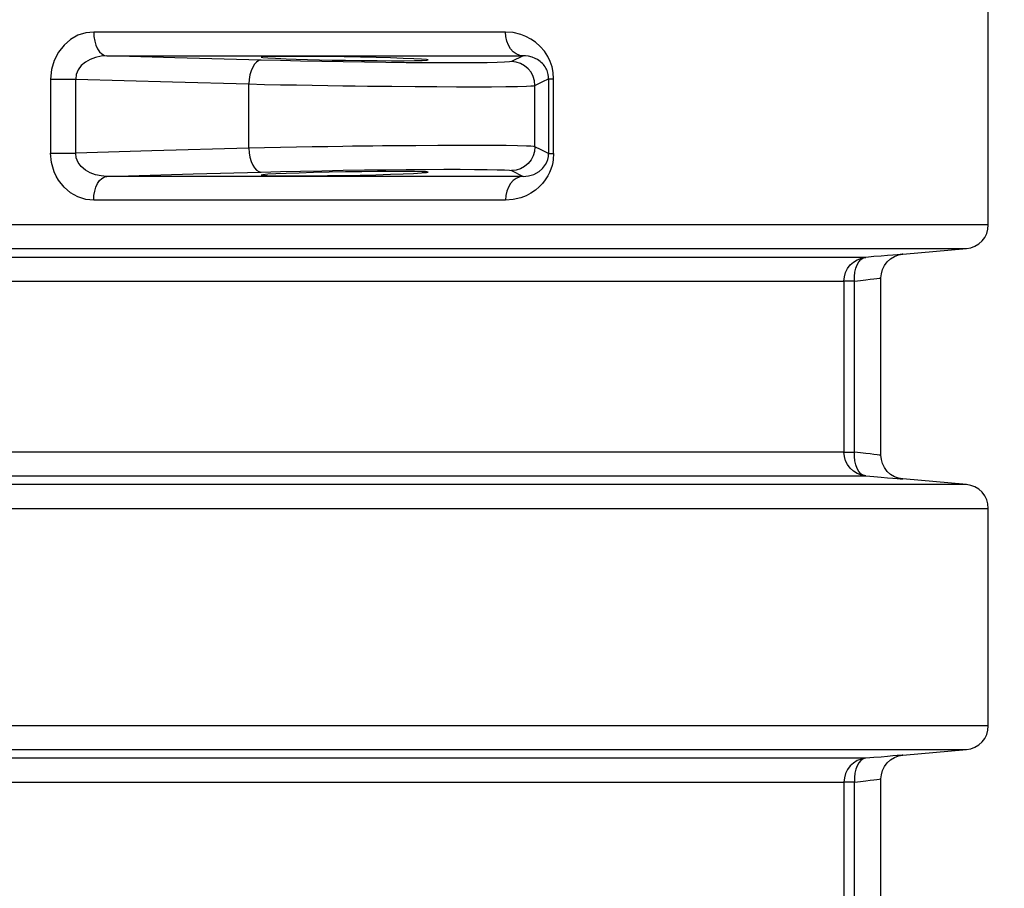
# Model space of a CAD drawing. Header units: millimetres. Extents: x 196 to 1773810, y -221320 to 153872.
# Tile 61 of 256: x 1115779 to 1116191, y -200518 to -200154. Entities that reach past the tile are written whole.
import ezdxf

# ---------------------------------------------------------------- set-up
doc = ezdxf.new("R2010")
doc.units = ezdxf.units.MM
doc.layers.get('Defpoints').update_dxf_attribs({"lineweight": 18})
doc.layers.add('00_Основной', color=163, linetype='Continuous', lineweight=40)
doc.layers.add('ТМ-размеры', color=25, linetype='Continuous', lineweight=20)
doc.styles.add('SFINKS', font='SFINKS.shx', dxfattribs={"width": 0.7, "oblique": 15})
doc.dimstyles.new('кира-50', dxfattribs={"dimtxt": 150, "dimasz": 40, "dimexe": 15, "dimexo": 0, "dimgap": 20, "dimtad": 1, "dimdec": 0, "dimrnd": 5, "dimdsep": 46, "dimtxsty": 'SFINKS', "dimblk1": 'OBLIQUE', "dimblk2": 'OBLIQUE', "dimsah": 1, "dimcen": 2.5, "dimclrd": 252, "dimclre": 252, "dimclrt": 252, "dimadec": 0, "dimazin": 0, "dimtfac": 1, "dimtdec": 0, "dimtofl": 0, "dimtmove": 0, "dimatfit": 3, "dimldrblk": 'OBLIQUE', "dimfxl": 15, "dimtfill": 1, "dimtolj": 1, "dimtzin": 0, "dimlwd": 20, "dimlwe": 20, "dimarcsym": 0})

# ---------------------------------------------------------------- blocks, each defined once
blk = doc.blocks.new('_Oblique')
at = {"color": 0, "linetype": 'ByBlock', "lineweight": -2}
blk.add_line((-0.5, -0.5), (0.5, 0.5), dxfattribs=at)
blk = doc.blocks.new('*D46')
at = {"layer": 'Defpoints', "color": 0, "linetype": 'ByBlock', "lineweight": 50, "transparency": 16777216}
for p in [(1115314.64, -194978.27), (1115314.64, -203390.23), (1116748.98, -203390.23)]:
    blk.add_point(p, dxfattribs=at)
at = {"layer": 'ТМ-размеры', "color": 252, "linetype": 'ByBlock', "lineweight": 20, "transparency": 16777216}
for p, q in [((1115314.64, -194978.27), (1116763.98, -194978.27)), ((1116748.98, -194978.27), (1116748.98, -203390.23)), ((1115314.64, -203390.23), (1116763.98, -203390.23))]:
    blk.add_line(p, q, dxfattribs=at)
at = {"layer": 'ТМ-размеры', "color": 252, "linetype": 'ByBlock', "lineweight": 20, "transparency": 16777216, "xscale": 40, "yscale": 40, "zscale": 40}
for p, rotation in [((1116748.98, -194978.27), 90), ((1116748.98, -203390.23), 270)]:
    blk.add_blockref('_Oblique', p, dxfattribs=dict(at, rotation=rotation))
at = {"layer": 'ТМ-размеры', "color": 252, "linetype": 'ByBlock', "transparency": 16777216, "insert": (1116653.98, -199184.25), "char_height": 150, "attachment_point": 5, "rotation": 90, "style": 'SFINKS', "bg_fill": 3, "box_fill_scale": 1.1, "bg_fill_color": 256, "bg_fill_true_color": 13158600, "bg_fill_transparency": 0}
blk.add_mtext('\\A1;8410', dxfattribs=at)

msp = doc.modelspace()

# ---------------------------------------------------------------- linework, layer by layer
at = {"layer": '00_Основной', "color": 252, "lineweight": 25, "ltscale": 10}
for p, q in [((1116184.64, -200240.34, 0.2), (1116184.64, -200149.17, 0.2)), ((1115989.64, -200169.52, 0.2), (1115984.78, -200171.9, 0.2)), ((1115791.53, -200179.29, 0.2), (1115791.53, -200210.22, 0.2)), ((1115802.02, -200210.22, 0.2), (1115802.02, -200179.29, 0.2)), ((1115874.65, -200208.22, 0.2), (1115874.65, -200181.28, 0.2)), ((1115994.59, -200207.62, 0.2), (1115994.59, -200181.89, 0.2)), ((1116000.32, -200179.1, 0.2), (1116000.32, -200210.41, 0.2)), ((1116002.41, -200210.41, 0.2), (1116002.41, -200179.1, 0.2)), ((1115984.78, -200217.6, 0.2), (1115989.64, -200220, 0.2)), ((1116148.77, -200252.64, 0.2), (1116175.51, -200250.3, 0.2)), ((1116124.13, -200263.92, 0.2), (1116124.13, -200335.59, 0.2)), ((1116128.56, -200335.59, 0.2), (1116128.56, -200263.92, 0.2)), ((1116139.64, -200336.96, 0.2), (1116139.64, -200262.55, 0.2)), ((1116175.51, -200349.2, 0.2), (1116148.77, -200346.86, 0.2)), ((1116184.64, -200450.34, 0.2), (1116184.64, -200359.17, 0.2)), ((1116148.77, -200462.64, 0.2), (1116175.51, -200460.3, 0.2)), ((1116124.13, -200473.92, 0.2), (1116124.13, -200545.59, 0.2)), ((1116128.56, -200545.59, 0.2), (1116128.56, -200473.92, 0.2)), ((1116139.64, -200546.96, 0.2), (1116139.64, -200472.55, 0.2))]:
    msp.add_line(p, q, dxfattribs=at)
at = {"layer": '00_Основной', "color": 252, "lineweight": 25, "ltscale": 10, "elevation": 0.2}
for points in [[(1115809.58, -200159.51), (1115806.22, -200159.86), (1115802.98, -200160.89), (1115799.9, -200162.62), (1115797.16, -200164.96), (1115794.8, -200167.95), (1115793.04, -200171.38), (1115791.91, -200175.24), (1115791.53, -200179.29)], [(1115982.16, -200159.51), (1115970.46, -200159.51), (1115958.47, -200159.51), (1115946.2, -200159.51), (1115933.67, -200159.51), (1115920.88, -200159.51), (1115907.81, -200159.51), (1115894.5, -200159.51), (1115880.93, -200159.51), (1115867.12, -200159.51), (1115853.08, -200159.51), (1115838.8, -200159.51), (1115824.3, -200159.51), (1115809.58, -200159.51)], [(1115809.58, -200159.51), (1115809.69, -200161.43), (1115810, -200163.28), (1115810.51, -200164.98), (1115811.2, -200166.5), (1115812.04, -200167.74), (1115813, -200168.67), (1115814.04, -200169.28), (1115815.12, -200169.52)], [(1116002.41, -200179.1), (1116002.24, -200176.51), (1116001.74, -200174.07), (1116000.97, -200171.8), (1116000, -200169.76), (1115998.56, -200167.54), (1115996.82, -200165.53), (1115994.82, -200163.77), (1115992.86, -200162.43), (1115990.81, -200161.36), (1115988.68, -200160.54), (1115985.48, -200159.76), (1115982.16, -200159.51)], [(1115989.64, -200169.52), (1115988.17, -200169.28), (1115986.76, -200168.67), (1115985.46, -200167.74), (1115984.33, -200166.5), (1115983.42, -200164.98), (1115982.72, -200163.28), (1115982.3, -200161.43), (1115982.16, -200159.51)], [(1115815.12, -200169.52), (1115812.68, -200169.66), (1115810.32, -200170.15), (1115808.07, -200170.98), (1115806.07, -200172.14), (1115804.36, -200173.59), (1115803.06, -200175.33), (1115802.26, -200177.25), (1115802.02, -200179.29)], [(1115879.8, -200171.29), (1115843.57, -200170.29), (1115815.12, -200169.52)], [(1115815.12, -200169.52), (1115830.01, -200169.52), (1115844.68, -200169.52), (1115859.11, -200169.52), (1115873.31, -200169.52), (1115887.28, -200169.52), (1115900.99, -200169.52), (1115914.46, -200169.52), (1115927.66, -200169.52), (1115940.6, -200169.52), (1115953.27, -200169.52), (1115965.68, -200169.52), (1115977.8, -200169.52), (1115989.64, -200169.52)], [(1116000.32, -200179.1), (1116000.29, -200178.24), (1116000.16, -200177.38), (1116000.04, -200176.81), (1115999.87, -200176.24), (1115999.67, -200175.69), (1115999.42, -200175.14), (1115999.14, -200174.61), (1115998.81, -200174.07), (1115998.44, -200173.55), (1115998.09, -200173.11), (1115997.7, -200172.69), (1115997.24, -200172.25), (1115996.75, -200171.84), (1115996.23, -200171.45), (1115995.65, -200171.07), (1115994.69, -200170.57), (1115993.43, -200170.06), (1115991.9, -200169.68), (1115990.6, -200169.53), (1115989.64, -200169.52)], [(1115879.8, -200171.29), (1115878.82, -200171.5), (1115877.88, -200172.08), (1115877, -200173.02), (1115876.23, -200174.26), (1115875.59, -200175.76), (1115875.1, -200177.49), (1115874.77, -200179.35), (1115874.65, -200181.28)], [(1115984.78, -200171.9), (1115983.88, -200172.06), (1115981.85, -200172.18), (1115978.7, -200172.3), (1115974.5, -200172.36), (1115969.29, -200172.42), (1115963.19, -200172.45), (1115956.31, -200172.45), (1115948.72, -200172.42), (1115940.57, -200172.36), (1115932.02, -200172.28), (1115923.15, -200172.17), (1115914.16, -200172.03), (1115905.16, -200171.87), (1115896.34, -200171.69), (1115887.87, -200171.5), (1115879.8, -200171.29)], [(1115994.59, -200181.89), (1115994.41, -200179.97), (1115993.84, -200178.11), (1115992.94, -200176.4), (1115991.73, -200174.89), (1115990.24, -200173.65), (1115988.55, -200172.7), (1115986.7, -200172.12), (1115984.78, -200171.9)], [(1115791.53, -200179.29), (1115792.73, -200179.29), (1115794.02, -200179.29), (1115795.36, -200179.29), (1115796.74, -200179.29), (1115798.11, -200179.29), (1115799.46, -200179.29), (1115800.78, -200179.29), (1115802.02, -200179.29)], [(1115802.02, -200179.29), (1115842.68, -200180.41), (1115874.65, -200181.28)], [(1115874.65, -200181.28), (1115881.25, -200181.44), (1115887.94, -200181.58), (1115894.63, -200181.71), (1115901.23, -200181.83), (1115907.7, -200181.93), (1115913.98, -200182.03), (1115919.18, -200182.1), (1115924.42, -200182.16), (1115929.57, -200182.23), (1115934.62, -200182.27), (1115944.31, -200182.36), (1115953.39, -200182.41), (1115961.71, -200182.44), (1115969.42, -200182.44), (1115976.34, -200182.43), (1115982.34, -200182.37), (1115987.28, -200182.28), (1115991.04, -200182.19), (1115992.83, -200182.1), (1115994.03, -200182), (1115994.59, -200181.89)], [(1115994.59, -200181.89), (1115997.81, -200180.27), (1116000.32, -200179.1)], [(1116000.32, -200179.1), (1116000.39, -200179.1), (1116000.5, -200179.1), (1116000.69, -200179.1), (1116000.91, -200179.1), (1116001.21, -200179.1), (1116001.56, -200179.1), (1116001.96, -200179.1), (1116002.41, -200179.1)], [(1115809.58, -200230), (1115806.22, -200229.64), (1115802.98, -200228.61), (1115799.88, -200226.88), (1115797.16, -200224.53), (1115794.8, -200221.54), (1115793.85, -200219.89), (1115793.04, -200218.11), (1115791.91, -200214.25), (1115791.53, -200210.22)], [(1115791.53, -200210.22), (1115792.73, -200210.22), (1115794.02, -200210.22), (1115795.36, -200210.22), (1115796.74, -200210.22), (1115798.11, -200210.22), (1115799.46, -200210.22), (1115800.78, -200210.22), (1115802.02, -200210.22)], [(1115874.65, -200208.22), (1115833.96, -200209.35), (1115802.02, -200210.22)], [(1115815.12, -200220), (1115812.68, -200219.85), (1115810.32, -200219.36), (1115808.08, -200218.52), (1115806.07, -200217.36), (1115804.36, -200215.9), (1115803.06, -200214.18), (1115802.27, -200212.26), (1115802.02, -200210.22)], [(1115994.59, -200207.62), (1115994.03, -200207.5), (1115992.83, -200207.4), (1115991.05, -200207.32), (1115987.32, -200207.22), (1115982.48, -200207.14), (1115976.64, -200207.08), (1115969.94, -200207.06), (1115962.3, -200207.06), (1115953.81, -200207.09), (1115944.58, -200207.15), (1115934.74, -200207.23), (1115930.68, -200207.28), (1115926.55, -200207.32), (1115922.36, -200207.36), (1115918.12, -200207.42), (1115913.98, -200207.47), (1115907.7, -200207.57), (1115901.23, -200207.68), (1115894.63, -200207.8), (1115887.94, -200207.92), (1115881.25, -200208.07), (1115874.65, -200208.22)], [(1115874.65, -200208.22), (1115874.77, -200210.16), (1115875.1, -200212.02), (1115875.59, -200213.74), (1115876.23, -200215.25), (1115877, -200216.49), (1115877.88, -200217.42), (1115878.82, -200218), (1115879.8, -200218.21)], [(1116002.41, -200210.41), (1116002.24, -200212.94), (1116002.03, -200214.19), (1116001.73, -200215.45), (1116001.26, -200216.96), (1116000.67, -200218.4), (1115999.98, -200219.76), (1115998.92, -200221.46), (1115997.71, -200223.01), (1115996.33, -200224.45), (1115994.79, -200225.76), (1115992.88, -200227.06), (1115990.84, -200228.13), (1115988.65, -200228.98), (1115985.46, -200229.74), (1115982.16, -200230)], [(1115994.59, -200207.62), (1115994.41, -200209.53), (1115993.84, -200211.4), (1115992.94, -200213.1), (1115991.73, -200214.61), (1115990.24, -200215.86), (1115988.55, -200216.8), (1115986.7, -200217.38), (1115984.78, -200217.6)], [(1115989.64, -200220), (1115991.92, -200219.82), (1115994.15, -200219.17), (1115996.28, -200218.02), (1115997.75, -200216.76), (1115999.04, -200215.08), (1115999.56, -200214.06), (1115999.97, -200212.94), (1116000.24, -200211.71), (1116000.32, -200210.41)], [(1116000.32, -200210.41), (1115997.12, -200208.9), (1115994.59, -200207.62)], [(1116000.32, -200210.41), (1116000.39, -200210.41), (1116000.5, -200210.41), (1116000.69, -200210.41), (1116000.91, -200210.41), (1116001.21, -200210.41), (1116001.56, -200210.41), (1116001.96, -200210.41), (1116002.41, -200210.41)], [(1115815.12, -200220), (1115851.34, -200219), (1115879.8, -200218.21)], [(1115879.8, -200218.21), (1115887.87, -200218), (1115896.34, -200217.82), (1115905.16, -200217.63), (1115914.16, -200217.48), (1115923.15, -200217.34), (1115932.02, -200217.22), (1115940.57, -200217.14), (1115948.72, -200217.08), (1115956.31, -200217.06), (1115963.19, -200217.06), (1115969.29, -200217.08), (1115974.5, -200217.14), (1115978.7, -200217.21), (1115981.85, -200217.32), (1115983.88, -200217.45), (1115984.78, -200217.6)], [(1115809.58, -200230), (1115809.69, -200228.08), (1115810, -200226.23), (1115810.51, -200224.52), (1115811.2, -200223.01), (1115812.04, -200221.77), (1115813, -200220.84), (1115814.04, -200220.23), (1115815.12, -200220)], [(1115989.64, -200220), (1115977.8, -200220), (1115965.68, -200220), (1115953.27, -200220), (1115940.6, -200220), (1115927.66, -200220), (1115914.46, -200220), (1115900.99, -200220), (1115887.28, -200220), (1115873.31, -200220), (1115859.11, -200220), (1115844.68, -200220), (1115830.01, -200220), (1115815.12, -200220)], [(1115989.64, -200220), (1115988.17, -200220.23), (1115986.76, -200220.84), (1115985.46, -200221.77), (1115984.33, -200223.01), (1115983.42, -200224.52), (1115982.72, -200226.23), (1115982.3, -200228.08), (1115982.16, -200230)], [(1115982.16, -200230), (1115970.46, -200230), (1115958.47, -200230), (1115946.2, -200230), (1115933.67, -200230), (1115920.88, -200230), (1115907.81, -200230), (1115894.5, -200230), (1115880.93, -200230), (1115867.12, -200230), (1115853.08, -200230), (1115838.8, -200230), (1115824.3, -200230), (1115809.58, -200230)], [(1116184.64, -200240.34), (1116184.48, -200240.34), (1116183.74, -200240.34), (1116182.4, -200240.34), (1116180.46, -200240.34), (1116177.92, -200240.34), (1116174.79, -200240.34), (1116171.05, -200240.34), (1116166.73, -200240.34), (1116161.82, -200240.34), (1116156.32, -200240.34), (1116150.24, -200240.34), (1116143.58, -200240.34), (1116136.35, -200240.34), (1116128.55, -200240.34), (1116120.18, -200240.34), (1116111.26, -200240.34), (1116101.79, -200240.34), (1116091.78, -200240.34), (1116081.22, -200240.34), (1116070.14, -200240.34), (1116058.53, -200240.34), (1116046.41, -200240.34), (1116033.79, -200240.34), (1116020.67, -200240.34), (1116007.05, -200240.34), (1115992.96, -200240.34), (1115978.4, -200240.34), (1115963.38, -200240.34), (1115947.91, -200240.34), (1115932.01, -200240.34), (1115915.68, -200240.34), (1115898.93, -200240.34), (1115881.77, -200240.34), (1115864.23, -200240.34), (1115846.31, -200240.34), (1115828.01, -200240.34), (1115809.37, -200240.34), (1115790.38, -200240.34), (1115771.06, -200240.34)], [(1116175.51, -200250.3), (1116177.33, -200249.98), (1116179.06, -200249.31), (1116180.65, -200248.34), (1116182.02, -200247.1), (1116183.13, -200245.62), (1116183.96, -200243.96), (1116184.47, -200242.19), (1116184.64, -200240.34)], [(1115766.29, -200250.3), (1115785.41, -200250.3), (1115804.19, -200250.3), (1115822.65, -200250.3), (1115840.75, -200250.3), (1115858.48, -200250.3), (1115875.85, -200250.3), (1115892.81, -200250.3), (1115909.39, -200250.3), (1115925.54, -200250.3), (1115941.29, -200250.3), (1115956.59, -200250.3), (1115971.45, -200250.3), (1115985.86, -200250.3), (1115999.8, -200250.3), (1116013.28, -200250.3), (1116026.26, -200250.3), (1116038.74, -200250.3), (1116050.74, -200250.3), (1116062.22, -200250.3), (1116073.19, -200250.3), (1116083.63, -200250.3), (1116093.55, -200250.3), (1116102.92, -200250.3), (1116111.74, -200250.3), (1116120.02, -200250.3), (1116127.73, -200250.3), (1116134.9, -200250.3), (1116141.47, -200250.3), (1116147.5, -200250.3), (1116152.93, -200250.3), (1116157.8, -200250.3), (1116162.08, -200250.3), (1116165.76, -200250.3), (1116168.86, -200250.3), (1116171.38, -200250.3), (1116173.3, -200250.3), (1116174.62, -200250.3), (1116175.36, -200250.3), (1116175.51, -200250.3)], [(1116133.25, -200253.96), (1116132.24, -200253.96), (1116130.69, -200253.96), (1116128.62, -200253.96), (1116126.01, -200253.96), (1116122.86, -200253.96), (1116119.18, -200253.96), (1116114.99, -200253.96), (1116110.26, -200253.96), (1116105.01, -200253.96), (1116099.25, -200253.96), (1116092.97, -200253.96), (1116086.19, -200253.96), (1116078.89, -200253.96), (1116071.1, -200253.96), (1116062.82, -200253.96), (1116054.04, -200253.96), (1116044.77, -200253.96), (1116035.03, -200253.96), (1116024.82, -200253.96), (1116014.15, -200253.96), (1116003.02, -200253.96), (1115991.43, -200253.96), (1115979.39, -200253.96), (1115966.93, -200253.96), (1115954.05, -200253.96), (1115940.73, -200253.96), (1115927.01, -200253.96), (1115912.9, -200253.96), (1115898.38, -200253.96), (1115883.5, -200253.96), (1115868.23, -200253.96), (1115852.59, -200253.96), (1115836.62, -200253.96), (1115820.29, -200253.96), (1115803.64, -200253.96), (1115786.66, -200253.96), (1115769.38, -200253.96)], [(1116124.13, -200263.92), (1116124.3, -200262.07), (1116124.81, -200260.29), (1116125.64, -200258.64), (1116126.76, -200257.16), (1116128.12, -200255.92), (1116129.7, -200254.94), (1116131.43, -200254.28), (1116133.25, -200253.96)], [(1116128.56, -200263.92), (1116128.55, -200262.03), (1116128.73, -200260.22), (1116129.13, -200258.53), (1116129.69, -200257.04), (1116130.41, -200255.8), (1116131.27, -200254.86), (1116132.23, -200254.22), (1116133.25, -200253.96)], [(1116148.77, -200252.64), (1116148.77, -200252.64), (1116148.5, -200252.66), (1116147.72, -200252.73), (1116146.43, -200252.84), (1116144.64, -200253), (1116142.4, -200253.18), (1116139.74, -200253.4), (1116136.66, -200253.66), (1116133.25, -200253.96)], [(1116139.64, -200262.6), (1116139.8, -200260.87), (1116140.28, -200259.11), (1116141.11, -200257.4), (1116142.26, -200255.85), (1116143.7, -200254.55), (1116145.34, -200253.58), (1116147.06, -200252.94), (1116148.77, -200252.64)], [(1115764.31, -200263.92), (1115781.4, -200263.92), (1115798.19, -200263.92), (1115814.66, -200263.92), (1115830.8, -200263.92), (1115846.59, -200263.92), (1115862.06, -200263.92), (1115877.16, -200263.92), (1115891.88, -200263.92), (1115906.23, -200263.92), (1115920.2, -200263.92), (1115933.76, -200263.92), (1115946.92, -200263.92), (1115959.67, -200263.92), (1115971.98, -200263.92), (1115983.88, -200263.92), (1115995.34, -200263.92), (1116006.34, -200263.92), (1116016.92, -200263.92), (1116027, -200263.92), (1116036.64, -200263.92), (1116045.8, -200263.92), (1116054.48, -200263.92), (1116062.66, -200263.92), (1116070.38, -200263.92), (1116077.59, -200263.92), (1116084.3, -200263.92), (1116090.5, -200263.92), (1116096.2, -200263.92), (1116101.38, -200263.92), (1116106.07, -200263.92), (1116110.22, -200263.92), (1116113.84, -200263.92), (1116116.96, -200263.92), (1116119.54, -200263.92), (1116121.6, -200263.92), (1116123.13, -200263.92), (1116124.13, -200263.92)], [(1116128.56, -200263.92), (1116127.62, -200263.92), (1116126.77, -200263.92), (1116126.02, -200263.92), (1116125.39, -200263.92), (1116124.88, -200263.92), (1116124.5, -200263.92), (1116124.24, -200263.92), (1116124.13, -200263.92)], [(1116128.56, -200263.92), (1116131.1, -200263.61), (1116133.3, -200263.35), (1116135.16, -200263.13), (1116136.69, -200262.96), (1116137.98, -200262.8), (1116138.9, -200262.69), (1116139.46, -200262.62), (1116139.64, -200262.6), (1116139.64, -200262.6)], [(1116124.13, -200335.59), (1116123.13, -200335.59), (1116121.6, -200335.59), (1116119.54, -200335.59), (1116116.96, -200335.59), (1116113.84, -200335.59), (1116110.22, -200335.59), (1116106.07, -200335.59), (1116101.38, -200335.59), (1116096.2, -200335.59), (1116090.5, -200335.59), (1116084.3, -200335.59), (1116077.59, -200335.59), (1116070.38, -200335.59), (1116062.66, -200335.59), (1116054.48, -200335.59), (1116045.8, -200335.59), (1116036.64, -200335.59), (1116027, -200335.59), (1116016.92, -200335.59), (1116006.34, -200335.59), (1115995.34, -200335.59), (1115983.88, -200335.59), (1115971.98, -200335.59), (1115959.67, -200335.59), (1115946.92, -200335.59), (1115933.76, -200335.59), (1115920.2, -200335.59), (1115906.23, -200335.59), (1115891.88, -200335.59), (1115877.16, -200335.59), (1115862.06, -200335.59), (1115846.59, -200335.59), (1115830.8, -200335.59), (1115814.66, -200335.59), (1115798.19, -200335.59), (1115781.4, -200335.59), (1115764.31, -200335.59)], [(1116133.25, -200345.55), (1116131.43, -200345.23), (1116129.7, -200344.56), (1116128.12, -200343.59), (1116126.76, -200342.35), (1116125.64, -200340.86), (1116124.81, -200339.22), (1116124.3, -200337.44), (1116124.13, -200335.59)], [(1116124.13, -200335.59), (1116124.24, -200335.59), (1116124.5, -200335.59), (1116124.88, -200335.59), (1116125.39, -200335.59), (1116126.02, -200335.59), (1116126.77, -200335.59), (1116127.62, -200335.59), (1116128.56, -200335.59)], [(1116133.25, -200345.55), (1116132.23, -200345.28), (1116131.27, -200344.65), (1116130.41, -200343.7), (1116129.69, -200342.46), (1116129.13, -200340.96), (1116128.73, -200339.28), (1116128.55, -200337.48), (1116128.56, -200335.59)], [(1116139.64, -200336.9), (1116139.46, -200336.89), (1116138.9, -200336.82), (1116137.99, -200336.7), (1116136.69, -200336.56), (1116135.18, -200336.38), (1116133.32, -200336.15), (1116131.1, -200335.9), (1116128.56, -200335.59)], [(1116148.77, -200346.86), (1116147.06, -200346.57), (1116145.34, -200345.93), (1116143.7, -200344.96), (1116142.26, -200343.66), (1116141.11, -200342.11), (1116140.28, -200340.4), (1116139.8, -200338.64), (1116139.64, -200336.9)], [(1115769.38, -200345.55), (1115786.66, -200345.55), (1115803.64, -200345.55), (1115820.29, -200345.55), (1115836.62, -200345.55), (1115852.59, -200345.55), (1115868.23, -200345.55), (1115883.5, -200345.55), (1115898.38, -200345.55), (1115912.9, -200345.55), (1115927.01, -200345.55), (1115940.73, -200345.55), (1115954.05, -200345.55), (1115966.93, -200345.55), (1115979.39, -200345.55), (1115991.43, -200345.55), (1116003.02, -200345.55), (1116014.15, -200345.55), (1116024.82, -200345.55), (1116035.03, -200345.55), (1116044.77, -200345.55), (1116054.04, -200345.55), (1116062.82, -200345.55), (1116071.1, -200345.55), (1116078.89, -200345.55), (1116086.19, -200345.55), (1116092.97, -200345.55), (1116099.25, -200345.55), (1116105.01, -200345.55), (1116110.26, -200345.55), (1116114.99, -200345.55), (1116119.18, -200345.55), (1116122.86, -200345.55), (1116126.01, -200345.55), (1116128.62, -200345.55), (1116130.69, -200345.55), (1116132.24, -200345.55), (1116133.25, -200345.55)], [(1116133.25, -200345.55), (1116136.66, -200345.85), (1116139.74, -200346.1), (1116142.4, -200346.33), (1116144.65, -200346.51), (1116146.43, -200346.66), (1116147.71, -200346.78), (1116148.5, -200346.85), (1116148.77, -200346.86)], [(1116175.51, -200349.2), (1116175.21, -200349.2), (1116174.34, -200349.2), (1116172.86, -200349.2), (1116170.8, -200349.2), (1116168.14, -200349.2), (1116164.91, -200349.2), (1116161.1, -200349.2), (1116156.7, -200349.2), (1116151.73, -200349.2), (1116146.17, -200349.2), (1116140.06, -200349.2), (1116133.37, -200349.2), (1116126.14, -200349.2), (1116118.33, -200349.2), (1116109.98, -200349.2), (1116101.09, -200349.2), (1116091.65, -200349.2), (1116081.68, -200349.2), (1116071.19, -200349.2), (1116060.18, -200349.2), (1116048.65, -200349.2), (1116036.63, -200349.2), (1116024.11, -200349.2), (1116011.1, -200349.2), (1115997.61, -200349.2), (1115983.67, -200349.2), (1115969.25, -200349.2), (1115954.39, -200349.2), (1115939.09, -200349.2), (1115923.37, -200349.2), (1115907.23, -200349.2), (1115890.68, -200349.2), (1115873.73, -200349.2), (1115856.4, -200349.2), (1115838.7, -200349.2), (1115820.64, -200349.2), (1115802.24, -200349.2), (1115783.5, -200349.2), (1115764.44, -200349.2)], [(1116184.64, -200359.17), (1116184.47, -200357.32), (1116183.96, -200355.54), (1116183.13, -200353.89), (1116182.02, -200352.41), (1116180.65, -200351.17), (1116179.06, -200350.19), (1116177.33, -200349.53), (1116175.51, -200349.2)], [(1115769.21, -200359.17), (1115788.47, -200359.17), (1115807.41, -200359.17), (1115826.02, -200359.17), (1115844.26, -200359.17), (1115862.14, -200359.17), (1115879.66, -200359.17), (1115896.79, -200359.17), (1115913.51, -200359.17), (1115929.82, -200359.17), (1115945.71, -200359.17), (1115961.18, -200359.17), (1115976.19, -200359.17), (1115990.75, -200359.17), (1116004.86, -200359.17), (1116018.48, -200359.17), (1116031.63, -200359.17), (1116044.29, -200359.17), (1116056.44, -200359.17), (1116068.08, -200359.17), (1116079.22, -200359.17), (1116089.81, -200359.17), (1116099.89, -200359.17), (1116109.43, -200359.17), (1116118.42, -200359.17), (1116126.86, -200359.17), (1116134.74, -200359.17), (1116142.07, -200359.17), (1116148.81, -200359.17), (1116154.99, -200359.17), (1116160.61, -200359.17), (1116165.63, -200359.17), (1116170.08, -200359.17), (1116173.93, -200359.17), (1116177.2, -200359.17), (1116179.87, -200359.17), (1116181.96, -200359.17), (1116183.46, -200359.17), (1116184.34, -200359.17), (1116184.64, -200359.17)], [(1116184.64, -200450.34), (1116184.53, -200450.34), (1116183.86, -200450.34), (1116182.59, -200450.34), (1116180.73, -200450.34), (1116178.28, -200450.34), (1116175.23, -200450.34), (1116171.59, -200450.34), (1116167.35, -200450.34), (1116162.53, -200450.34), (1116157.12, -200450.34), (1116151.14, -200450.34), (1116144.58, -200450.34), (1116137.45, -200450.34), (1116129.76, -200450.34), (1116121.51, -200450.34), (1116112.69, -200450.34), (1116103.33, -200450.34), (1116093.42, -200450.34), (1116082.98, -200450.34), (1116072.02, -200450.34), (1116060.53, -200450.34), (1116048.54, -200450.34), (1116036.02, -200450.34), (1116023.02, -200450.34), (1116009.54, -200450.34), (1115995.56, -200450.34), (1115981.13, -200450.34), (1115966.23, -200450.34), (1115950.89, -200450.34), (1115935.11, -200450.34), (1115918.9, -200450.34), (1115902.28, -200450.34), (1115885.24, -200450.34), (1115867.83, -200450.34), (1115850.02, -200450.34), (1115831.86, -200450.34), (1115813.33, -200450.34), (1115794.47, -200450.34), (1115775.26, -200450.34)], [(1116175.51, -200460.3), (1116177.33, -200459.96), (1116179.06, -200459.32), (1116180.65, -200458.34), (1116182.02, -200457.1), (1116183.13, -200455.62), (1116183.96, -200453.97), (1116184.47, -200452.19), (1116184.64, -200450.34)], [(1115773.91, -200460.3), (1115792.82, -200460.3), (1115811.39, -200460.3), (1115829.62, -200460.3), (1115847.51, -200460.3), (1115865.02, -200460.3), (1115882.17, -200460.3), (1115898.92, -200460.3), (1115915.27, -200460.3), (1115931.2, -200460.3), (1115946.73, -200460.3), (1115961.81, -200460.3), (1115976.44, -200460.3), (1115990.62, -200460.3), (1116004.36, -200460.3), (1116017.61, -200460.3), (1116030.38, -200460.3), (1116042.65, -200460.3), (1116054.42, -200460.3), (1116065.7, -200460.3), (1116076.45, -200460.3), (1116086.7, -200460.3), (1116096.39, -200460.3), (1116105.56, -200460.3), (1116114.2, -200460.3), (1116122.27, -200460.3), (1116129.8, -200460.3), (1116136.76, -200460.3), (1116143.17, -200460.3), (1116149.01, -200460.3), (1116154.27, -200460.3), (1116158.96, -200460.3), (1116163.06, -200460.3), (1116166.59, -200460.3), (1116169.54, -200460.3), (1116171.9, -200460.3), (1116173.66, -200460.3), (1116174.85, -200460.3), (1116175.44, -200460.3), (1116175.51, -200460.3)], [(1116148.77, -200462.64), (1116148.77, -200462.64), (1116148.5, -200462.66), (1116147.72, -200462.73), (1116146.43, -200462.84), (1116144.64, -200462.98), (1116142.4, -200463.18), (1116139.74, -200463.41), (1116136.66, -200463.66), (1116133.25, -200463.96)], [(1116139.64, -200472.61), (1116139.8, -200470.87), (1116140.28, -200469.11), (1116141.11, -200467.4), (1116142.26, -200465.85), (1116143.7, -200464.55), (1116145.34, -200463.58), (1116147.06, -200462.94), (1116148.77, -200462.64)], [(1116133.25, -200463.96), (1116132.47, -200463.96), (1116131.33, -200463.96), (1116129.83, -200463.96), (1116127.98, -200463.96), (1116125.77, -200463.96), (1116123.21, -200463.96), (1116120.29, -200463.96), (1116117.03, -200463.96), (1116113.42, -200463.96), (1116109.46, -200463.96), (1116105.15, -200463.96), (1116100.5, -200463.96), (1116095.5, -200463.96), (1116090.16, -200463.96), (1116084.49, -200463.96), (1116078.48, -200463.96), (1116072.13, -200463.96), (1116065.46, -200463.96), (1116058.46, -200463.96), (1116051.14, -200463.96), (1116043.49, -200463.96), (1116035.53, -200463.96), (1116027.24, -200463.96), (1116018.66, -200463.96), (1116009.76, -200463.96), (1116000.56, -200463.96), (1115991.06, -200463.96), (1115981.27, -200463.96), (1115971.2, -200463.96), (1115960.82, -200463.96), (1115950.17, -200463.96), (1115939.25, -200463.96), (1115928.04, -200463.96), (1115916.57, -200463.96), (1115904.84, -200463.96), (1115892.86, -200463.96), (1115880.62, -200463.96), (1115868.13, -200463.96), (1115855.41, -200463.96), (1115842.44, -200463.96), (1115829.25, -200463.96), (1115815.83, -200463.96), (1115802.2, -200463.96), (1115788.34, -200463.96), (1115774.29, -200463.96)], [(1116133.25, -200463.96), (1116131.43, -200464.28), (1116129.7, -200464.94), (1116128.12, -200465.92), (1116126.76, -200467.16), (1116125.64, -200468.64), (1116124.81, -200470.29), (1116124.3, -200472.07), (1116124.13, -200473.92)], [(1116133.25, -200463.96), (1116132.23, -200464.22), (1116131.27, -200464.85), (1116130.41, -200465.8), (1116129.69, -200467.05), (1116129.13, -200468.53), (1116128.73, -200470.22), (1116128.55, -200472.03), (1116128.56, -200473.92)], [(1115769.17, -200473.92), (1115783.06, -200473.92), (1115796.77, -200473.92), (1115810.24, -200473.92), (1115823.52, -200473.92), (1115836.56, -200473.92), (1115849.37, -200473.92), (1115861.96, -200473.92), (1115874.31, -200473.92), (1115886.42, -200473.92), (1115898.27, -200473.92), (1115909.87, -200473.92), (1115921.21, -200473.92), (1115932.28, -200473.92), (1115943.08, -200473.92), (1115953.63, -200473.92), (1115963.87, -200473.92), (1115973.85, -200473.92), (1115983.53, -200473.92), (1115992.92, -200473.92), (1116002.01, -200473.92), (1116010.82, -200473.92), (1116019.3, -200473.92), (1116027.48, -200473.92), (1116035.37, -200473.92), (1116042.92, -200473.92), (1116050.18, -200473.92), (1116057.09, -200473.92), (1116063.69, -200473.92), (1116069.96, -200473.92), (1116075.91, -200473.92), (1116081.52, -200473.92), (1116086.79, -200473.92), (1116091.73, -200473.92), (1116096.33, -200473.92), (1116100.59, -200473.92), (1116104.52, -200473.92), (1116108.09, -200473.92), (1116111.32, -200473.92), (1116114.2, -200473.92), (1116116.74, -200473.92), (1116118.91, -200473.92), (1116120.74, -200473.92), (1116122.23, -200473.92), (1116123.36, -200473.92), (1116124.13, -200473.92)], [(1116128.56, -200473.92), (1116127.62, -200473.92), (1116126.77, -200473.92), (1116126.02, -200473.92), (1116125.39, -200473.92), (1116124.88, -200473.92), (1116124.5, -200473.92), (1116124.24, -200473.92), (1116124.13, -200473.92)], [(1116128.56, -200473.92), (1116131.1, -200473.61), (1116133.3, -200473.36), (1116135.16, -200473.13), (1116136.69, -200472.94), (1116137.98, -200472.8), (1116138.9, -200472.69), (1116139.46, -200472.62), (1116139.64, -200472.61), (1116139.64, -200472.61)]]:
    msp.add_lwpolyline(points, dxfattribs=at)
for points in [[(1115939.39, -200170.56), (1115934.01, -200170.38), (1115927.94, -200170.21), (1115921.37, -200170.06), (1115914.54, -200169.92), (1115907.7, -200169.82), (1115901.18, -200169.76), (1115895.14, -200169.71), (1115889.86, -200169.71), (1115885.57, -200169.74), (1115882.36, -200169.81), (1115880.43, -200169.91), (1115879.81, -200170.03), (1115880.53, -200170.19), (1115882.56, -200170.36), (1115885.84, -200170.53), (1115890.21, -200170.72), (1115894.43, -200170.86), (1115899.17, -200171), (1115904.25, -200171.11), (1115909.61, -200171.24), (1115915.08, -200171.32), (1115921.89, -200171.42), (1115928.44, -200171.49), (1115934.45, -200171.53), (1115939.73, -200171.53), (1115944.06, -200171.5), (1115947.24, -200171.43), (1115949.2, -200171.35), (1115949.82, -200171.22), (1115949.1, -200171.08), (1115947.06, -200170.91), (1115943.79, -200170.74)], [(1115939.3, -200218.94), (1115943.72, -200218.76), (1115947.02, -200218.59), (1115949.07, -200218.44), (1115949.82, -200218.28), (1115949.21, -200218.17), (1115947.29, -200218.07), (1115944.12, -200218), (1115939.82, -200217.97), (1115934.58, -200217.97), (1115928.56, -200218.02), (1115922, -200218.08), (1115915.19, -200218.17), (1115908.34, -200218.3), (1115901.76, -200218.45), (1115895.67, -200218.61), (1115890.31, -200218.79), (1115885.91, -200218.98), (1115882.6, -200219.14), (1115880.54, -200219.31), (1115879.81, -200219.47), (1115880.42, -200219.6), (1115882.34, -200219.69), (1115885.5, -200219.76), (1115889.82, -200219.79), (1115895.08, -200219.79), (1115901.09, -200219.76), (1115907.62, -200219.68), (1115914.44, -200219.58), (1115921.3, -200219.45), (1115927.86, -200219.3), (1115933.96, -200219.13)]]:
    msp.add_lwpolyline(points, close=True, dxfattribs=at)

# ---------------------------------------------------------------- next in the draw order: dimensions: what is measured, and where the dimension line sits
at = {"layer": 'ТМ-размеры', "color": 3, "linetype": 'ByBlock'}
dim = msp.add_linear_dim(base=(1116748.98, -203390.23, 0.2), p1=(1115314.64, -194978.27, 0.2), p2=(1115314.64, -203390.23, 0.2), angle=90, dimstyle='кира-50', dxfattribs=at)
dim.commit()
dim.dimension.update_dxf_attribs({"geometry": '*D46', "text_midpoint": (1116653.98, -199184.25, 0.2)})

doc.saveas('drawing.dxf')
